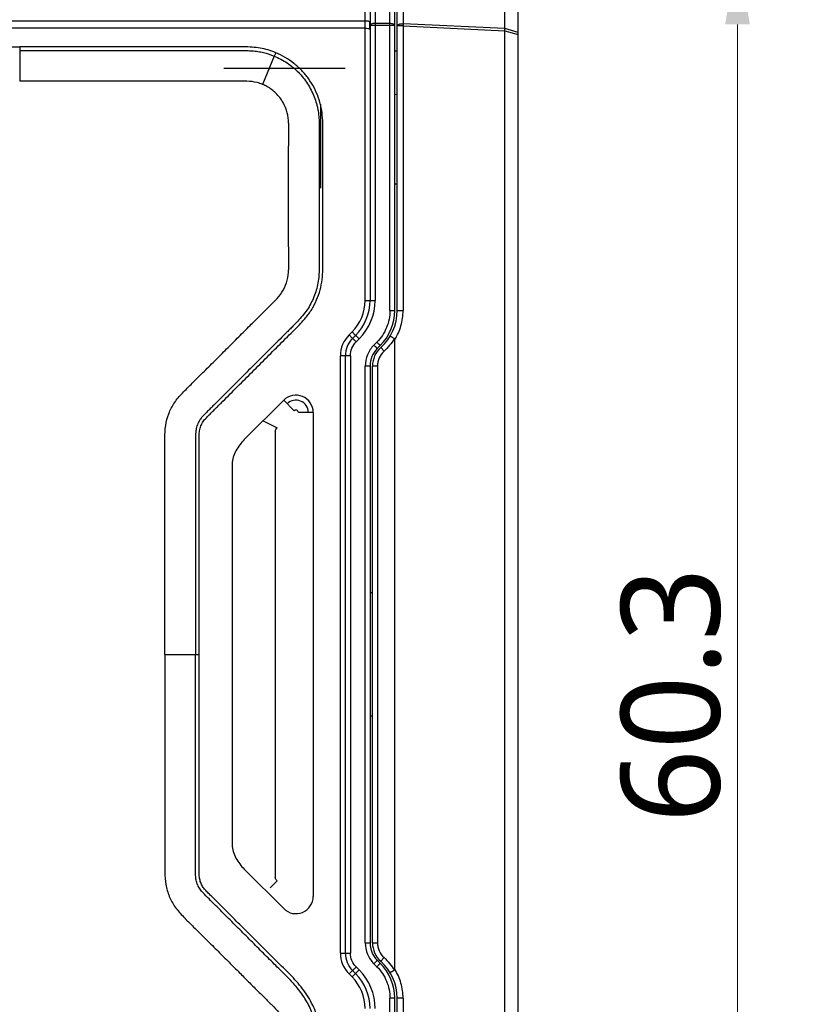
# Model space of a CAD drawing. Extents: x -434 to -60, y 236 to 507.
# Tile 8 of 22: x -298 to -266, y 435 to 475. Entities that reach past the tile are written whole.
import ezdxf

# ---------------------------------------------------------------- set-up
doc = ezdxf.new("R2010")
doc.units = 0
doc.header["$MEASUREMENT"] = 0
doc.layers.get('0').update_dxf_attribs({"linetype": 'CONTINUOUS'})
doc.layers.get('Defpoints').update_dxf_attribs({"linetype": 'CONTINUOUS'})
doc.layers.add('20_ALL_FEATURES', color=7, linetype='CONTINUOUS')
doc.layers.add('51__DRAFT_DIMS', color=7, linetype='CONTINUOUS')
doc.styles.add('尺寸值样式', font='Roboto-Regular.ttf', dxfattribs={"height": 4})
doc.dimstyles.new('1直线标注', dxfattribs={"dimtxt": 4, "dimasz": 3, "dimexe": 2.5, "dimexo": 0, "dimtad": 1, "dimdec": 1, "dimdsep": 46, "dimtxsty": '尺寸值样式', "dimcen": 0, "dimclrd": 8, "dimclre": 8, "dimclrt": 7, "dimadec": 0, "dimazin": 0, "dimtp": 0.001, "dimtm": 0.001, "dimtfac": 1, "dimtdec": 1, "dimtmove": 0, "dimatfit": 0, "dimldrblk": '_FILLED', "dimfxl": 1, "dimtolj": 1, "dimlwd": 15, "dimlwe": 15, "dimarcsym": 0})

# ---------------------------------------------------------------- blocks, each defined once
blk = doc.blocks.new('*D533')
at = {"layer": '51__DRAFT_DIMS', "color": 8, "lineweight": 15}
for p, q in [((-321.704, 456.356), (-321.704, 492.454)), ((-277.404, 474.308), (-277.404, 492.454)), ((-318.704, 489.954), (-280.404, 489.954))]:
    blk.add_line(p, q, dxfattribs=at)
at = {"layer": '51__DRAFT_DIMS', "color": 8}
for points in [[(-318.704, 490.454), (-318.704, 489.454), (-321.704, 489.954)], [(-280.404, 489.454), (-280.404, 490.454), (-277.404, 489.954)]]:
    blk.add_solid(points, dxfattribs=at)
at = {"layer": 'Defpoints', "color": 0}
for p in [(-277.404, 489.954), (-277.404, 474.308), (-321.704, 456.356)]:
    blk.add_point(p, dxfattribs=at)
at = {"layer": '51__DRAFT_DIMS', "color": 7, "insert": (-299.651, 495.912), "char_height": 4, "attachment_point": 2, "line_spacing_factor": 0.9, "style": '尺寸值样式'}
blk.add_mtext('\\A1;44.3', dxfattribs=at)
blk = doc.blocks.new('_FILLED')
at = {"color": 0, "linetype": 'ByBlock'}
blk.add_solid([(0, 0), (-1, 0.167), (-1, -0.167)], dxfattribs=at)
blk = doc.blocks.new('*D534')
at = {"layer": '51__DRAFT_DIMS', "color": 8, "lineweight": 15}
for p, q in [((-320.004, 469.719), (-320.004, 485.592)), ((-277.404, 474.308), (-277.404, 485.592)), ((-317.004, 483.092), (-280.404, 483.092))]:
    blk.add_line(p, q, dxfattribs=at)
at = {"layer": '51__DRAFT_DIMS', "color": 8}
for points in [[(-317.004, 483.592), (-317.004, 482.592), (-320.004, 483.092)], [(-280.404, 482.592), (-280.404, 483.592), (-277.404, 483.092)]]:
    blk.add_solid(points, dxfattribs=at)
at = {"layer": 'Defpoints', "color": 0}
for p in [(-277.404, 483.092), (-277.404, 474.308), (-320.004, 469.719)]:
    blk.add_point(p, dxfattribs=at)
at = {"layer": '51__DRAFT_DIMS', "color": 7, "insert": (-298.771, 489.051), "char_height": 4, "attachment_point": 2, "line_spacing_factor": 0.9, "style": '尺寸值样式'}
blk.add_mtext('\\A1;42.6', dxfattribs=at)
blk = doc.blocks.new('*D539')
at = {"color": 8, "lineweight": 15}
for p, q in [((-283.404, 477.719), (-266.031, 477.719)), ((-268.531, 474.719), (-268.531, 420.421)), ((-312.575, 417.421), (-266.031, 417.421))]:
    blk.add_line(p, q, dxfattribs=at)
at = {"color": 8}
for points in [[(-268.031, 474.719), (-269.031, 474.719), (-268.531, 477.719)], [(-269.031, 420.421), (-268.031, 420.421), (-268.531, 417.421)]]:
    blk.add_solid(points, dxfattribs=at)
at = {"layer": 'Defpoints', "color": 0}
for p in [(-283.404, 477.719), (-312.575, 417.421), (-268.531, 417.421)]:
    blk.add_point(p, dxfattribs=at)
at = {"color": 7, "insert": (-271.211, 447.57), "char_height": 4, "attachment_point": 5, "rotation": 90, "style": '尺寸值样式'}
blk.add_mtext('\\A1;60.3{}{{\\H0.7x;}{}}', dxfattribs=at)

msp = doc.modelspace()

# ---------------------------------------------------------------- linework, layer by layer
at = {"layer": '20_ALL_FEATURES'}
for p, q in [((-283.6041, 463.5471), (-283.6041, 477.7186)), ((-283.4041, 477.5133), (-283.4041, 463.5471)), ((-283.1988, 477.6042), (-283.1988, 463.547)), ((-282.5988, 463.1328), (-282.5988, 477.6975)), ((-282.4041, 463.1328), (-282.4041, 477.4975)), ((-282.3041, 463.1328), (-282.3041, 477.4547)), ((-282.0648, 477.5424), (-282.0648, 474.744)), ((-277.9434, 474.5488), (-277.9434, 476.7197)), ((-277.4041, 422.2686), (-277.4041, 476.1686)), ((-312.0041, 474.8565), (-283.6041, 474.8565)), ((-282.5988, 474.7514), (-283.1988, 474.7585)), ((-282.5988, 474.6714), (-283.1988, 474.6714)), ((-282.0648, 474.6563), (-282.3041, 474.6563)), ((-277.9434, 474.5488), (-282.0648, 474.744)), ((-282.0648, 474.6563), (-282.0648, 463.1322)), ((-282.0648, 474.6563), (-277.9434, 474.4624)), ((-283.6041, 474.5645), (-312.0041, 474.5645)), ((-277.4041, 474.3929), (-277.9434, 474.5488)), ((-277.9434, 423.9748), (-277.9434, 474.4624)), ((-277.9434, 474.4624), (-277.4041, 474.3078)), ((-298.404, 473.8088), (-297.5827, 473.8084)), ((-297.5827, 473.8084), (-297.5827, 472.4186)), ((-287.2793, 473.4362), (-287.753, 472.2895)), ((-287.2232, 473.5731), (-287.2793, 473.4362)), ((-282.3041, 473.6352), (-282.4041, 473.6385)), ((-289.3241, 472.9488), (-284.4041, 472.9488)), ((-282.3041, 471.8727), (-282.4041, 471.8864)), ((-285.4041, 471.4868), (-285.4041, 468.0903)), ((-282.4041, 468.2631), (-282.3041, 468.2628)), ((-283.6041, 463.5471), (-283.1988, 463.5471)), ((-282.5988, 463.1328), (-282.4041, 463.1328)), ((-282.3041, 463.1328), (-282.0648, 463.1328)), ((-284.1313, 462.2743), (-284.2526, 462.1529)), ((-284.2526, 462.1529), (-284.1112, 462.0115)), ((-283.9898, 462.1328), (-284.1313, 462.2743)), ((-283.9898, 462.1328), (-284.1112, 462.0115)), ((-283.9645, 461.8701), (-283.8432, 461.9914)), ((-282.4041, 436.4779), (-282.4041, 461.9593)), ((-283.126, 461.86), (-283.2473, 461.7387)), ((-282.9898, 461.7186), (-283.1112, 461.5973)), ((-282.8381, 461.4891), (-282.9729, 461.6402)), ((-284.1988, 461.3044), (-284.6041, 461.3044)), ((-284.6041, 437.1328), (-284.6041, 461.3044)), ((-284.4034, 461.3408), (-284.4041, 461.3044)), ((-284.4041, 461.3044), (-284.4041, 437.1328)), ((-284.1988, 461.3044), (-284.1988, 437.1328)), ((-283.4041, 460.8902), (-283.5988, 460.8902)), ((-283.5988, 437.547), (-283.5988, 460.8902)), ((-283.4041, 460.8902), (-283.4041, 437.5471)), ((-283.1041, 460.8902), (-283.3041, 460.8902)), ((-283.3041, 437.5471), (-283.3041, 460.8902)), ((-283.1041, 460.8902), (-283.1041, 437.5471)), ((-286.899, 459.5065), (-288.4919, 457.9136)), ((-286.4748, 459.0822), (-286.899, 459.5065)), ((-285.7041, 459.0115), (-286.3041, 459.0115)), ((-285.7041, 459.0115), (-285.7041, 439.4257)), ((-287.7333, 458.6722), (-287.1677, 458.3893)), ((-287.2384, 458.2479), (-287.2384, 440.1893)), ((-288.9869, 456.9237), (-288.9869, 441.5136)), ((-283.4041, 451.7186), (-283.3041, 451.7186)), ((-291.7044, 449.2186), (-290.3144, 449.2186)), ((-283.3041, 446.7186), (-283.4041, 446.7186)), ((-288.4919, 440.5237), (-286.899, 438.9308)), ((-287.1677, 440.0479), (-287.4505, 439.7651)), ((-283.5988, 437.5471), (-283.4041, 437.5471)), ((-283.3041, 437.5471), (-283.1041, 437.5471)), ((-284.6041, 437.1328), (-284.1988, 437.1328)), ((-284.4041, 437.1328), (-284.4038, 437.1108)), ((-283.1112, 436.8399), (-282.9898, 436.7186)), ((-282.8381, 436.9482), (-282.9696, 436.8007)), ((-284.1112, 436.4257), (-284.2526, 436.2843)), ((-284.1112, 436.4257), (-283.9898, 436.3044)), ((-283.8432, 436.4459), (-283.9645, 436.5671)), ((-283.2473, 436.6985), (-283.126, 436.5772)), ((-284.2526, 436.2843), (-284.1313, 436.163)), ((-284.1313, 436.163), (-283.9898, 436.3044)), ((-282.4041, 435.3044), (-282.5988, 435.3044)), ((-282.5988, 420.7397), (-282.5988, 435.3044)), ((-282.4041, 420.9398), (-282.4041, 435.3044)), ((-282.0648, 435.3044), (-282.3041, 435.3044)), ((-282.3041, 420.9826), (-282.3041, 435.3044)), ((-282.0648, 435.305), (-282.0648, 423.7809))]:
    msp.add_line(p, q, dxfattribs=at)
for centre, radius, start, end in [((-285.1013, 474.6829), 1.6876, 4.25542, 4.91959), ((-285.1022, 474.6829), 1.6885, 3.82255, 4.25543), ((-285.1068, 474.6826), 1.6931, 1.63342, 3.82149), ((-285.1347, 474.6823), 1.7211, 357.29512, 0.53961), ((-285.1154, 474.6823), 1.7018, 0.54476, 1.6339), ((-285.1676, 474.6838), 1.754, 355.15571, 357.29668), ((83.14, 467.7548), 369.856, 179.539767, 180.460382), ((-285.4041, 463.5471), 1.8, 315, 0), ((-285.4041, 463.5471), 2, 315, 0), ((-285.3988, 463.5471), 2.2, 314.99878, 359.99941), ((-284.4041, 463.1328), 2, 315, 0), ((-284.3041, 463.1328), 2, 311.72677, 0), ((-283.4041, 461.3044), 1.2, 135, 180), ((-283.4041, 461.3044), 1, 135, 180), ((-282.4041, 460.8902), 1, 135, 180), ((-282.3041, 460.8902), 1, 131.72677, 180), ((-286.4041, 459.0115), 0.7, 359.99998, 135.00002), ((-286.4041, 459.0115), 0.5, 0, 135), ((-286.4041, 459.0115), 0.1, 359.99145, 135.02632), ((-286.4041, 439.4257), 0.7, 224.99997, 0.00003), ((-282.4041, 437.5471), 1, 180, 225), ((-282.3041, 437.5471), 1, 180, 228.27323), ((-283.4041, 437.1328), 1.2, 180, 225), ((-283.4041, 437.1328), 1, 180, 225), ((-284.3041, 435.3044), 2, 0, 48.27323), ((-285.3988, 434.8902), 2.2, 0.00132, 45.00068), ((-284.4041, 435.3044), 2, 0, 45), ((-285.4041, 434.8902), 1.8, 0, 45), ((-285.4041, 434.8902), 2, 0, 45)]:
    msp.add_arc(centre, radius, start, end, dxfattribs=at)
for points, knots in [([(-283.4839, 474.8468), (-283.493, 474.8484), (-283.5327, 474.8543), (-283.573, 474.8565), (-283.6041, 474.8565)], [0, 0, 0, 0, 0.2284549, 1, 1, 1, 1]), ([(-283.4199, 474.8277), (-283.4282, 474.8323), (-283.4495, 474.8398), (-283.4713, 474.8446), (-283.4839, 474.8468)], [0, 0, 0, 0, 0.4289114, 1, 1, 1, 1]), ([(-283.4041, 474.8092), (-283.4041, 474.8108), (-283.4061, 474.8192), (-283.414, 474.8243), (-283.4199, 474.8277)], [0, 0, 0, 0, 0.1901733, 1, 1, 1, 1]), ([(-283.1988, 474.6714), (-283.212, 474.6714), (-283.2379, 474.6714), (-283.2756, 474.6714), (-283.3105, 474.6714), (-283.3412, 474.6714), (-283.3636, 474.6715), (-283.3786, 474.6715), (-283.3873, 474.6715), (-283.3941, 474.6713), (-283.3993, 474.6712), (-283.402, 474.6707), (-283.4039, 474.6708), (-283.404, 474.6705)], [0, 0, 0, 0, 0.192322, 0.3788363, 0.5511226, 0.7026129, 0.8274756, 0.8784141, 0.9209312, 0.9545564, 0.9790536, 0.9942326, 1, 1, 1, 1]), ([(-283.3589, 474.7256), (-283.3642, 474.7227), (-283.3815, 474.712), (-283.3972, 474.6962), (-283.4018, 474.6827)], [0, 0, 0, 0, 0.2993054, 1, 1, 1, 1]), ([(-283.1988, 474.7585), (-283.2285, 474.7588), (-283.2834, 474.7542), (-283.3367, 474.7378), (-283.3589, 474.7256)], [0, 0, 0, 0, 0.5402579, 1, 1, 1, 1]), ([(-282.4041, 474.6665), (-282.4041, 474.678), (-282.4152, 474.6963), (-282.4374, 474.7134), (-282.4719, 474.7316), (-282.5265, 474.7464), (-282.5737, 474.7511), (-282.5988, 474.7514)], [0, 0, 0, 0, 0.1527789, 0.2539273, 0.3740882, 0.6662998, 1, 1, 1, 1]), ([(-282.4041, 474.6664), (-282.4041, 474.6668), (-282.4057, 474.6676), (-282.4082, 474.6681), (-282.413, 474.6688), (-282.4225, 474.6695), (-282.4387, 474.6702), (-282.4625, 474.6708), (-282.4916, 474.6711), (-282.5376, 474.6714), (-282.5738, 474.6714), (-282.5988, 474.6714)], [0, 0, 0, 0, 0.0063283, 0.0210819, 0.0448944, 0.0777358, 0.1695498, 0.2930145, 0.4437458, 0.6162707, 1, 1, 1, 1]), ([(-282.3041, 474.6563), (-282.3041, 474.6899), (-282.249, 474.7218), (-282.1931, 474.7371), (-282.1372, 474.7463), (-282.0939, 474.7466), (-282.0648, 474.744)], [0, 0, 0, 0, 0.3750879, 0.5184351, 0.674312, 1, 1, 1, 1]), ([(-282.0648, 474.744), (-282.0645, 474.7371), (-282.0634, 474.7078), (-282.0638, 474.6786), (-282.0648, 474.6563)], [0, 0, 0, 0, 0.2385845, 1, 1, 1, 1]), ([(-283.6041, 474.5645), (-283.5673, 474.5645), (-283.5155, 474.5613), (-283.4542, 474.5492), (-283.4294, 474.541), (-283.4199, 474.5357)], [0, 0, 0, 0, 0.5871214, 0.824598, 1, 1, 1, 1]), ([(-283.4199, 474.5357), (-283.4175, 474.5344), (-283.4106, 474.5303), (-283.4041, 474.5229), (-283.4041, 474.5173)], [0, 0, 0, 0, 0.3286986, 1, 1, 1, 1]), ([(-277.9434, 474.4624), (-277.9433, 474.4699), (-277.9431, 474.4987), (-277.9432, 474.5275), (-277.9434, 474.5488)], [0, 0, 0, 0, 0.2584374, 1, 1, 1, 1]), ([(-287.2232, 473.5731), (-287.3246, 473.6147), (-287.5311, 473.6906), (-287.8527, 473.7649), (-288.1797, 473.799), (-288.5063, 473.8144), (-288.8317, 473.8139), (-289.2643, 473.8111), (-289.8044, 473.8094), (-290.4525, 473.8079), (-291.1007, 473.8074), (-291.7488, 473.8074), (-292.6131, 473.8079), (-293.6935, 473.8088), (-294.9899, 473.8089), (-296.2863, 473.8085), (-297.1506, 473.8084), (-297.5827, 473.8084)], [0, 0, 0, 0, 0.0316478, 0.0634138, 0.0950142, 0.1264456, 0.1577814, 0.1889693, 0.2513493, 0.3137314, 0.3761153, 0.4385011, 0.5008878, 0.6256664, 0.7504462, 0.8752241, 1, 1, 1, 1]), ([(-297.5827, 473.6604), (-297.1683, 473.6604), (-296.3391, 473.6605), (-295.0941, 473.6608), (-293.8469, 473.6608), (-292.5984, 473.6599), (-291.5586, 473.6593), (-290.7297, 473.6596), (-290.1126, 473.6605), (-289.5002, 473.6623), (-288.9898, 473.6642), (-288.622, 473.6671), (-288.3838, 473.6605), (-288.1709, 473.6487), (-287.9421, 473.6253), (-287.6381, 473.5693), (-287.4196, 473.4938), (-287.2793, 473.4362)], [0, 0, 0, 0, 0.120333, 0.2407789, 0.3614679, 0.4824707, 0.6032954, 0.6633916, 0.7231434, 0.7824507, 0.8412133, 0.8713517, 0.8892395, 0.910387, 0.9332634, 0.9559648, 1, 1, 1, 1]), ([(-287.2794, 473.4361), (-287.0968, 473.3612), (-286.7467, 473.1729), (-286.2897, 472.7922), (-285.9789, 472.4049), (-285.7827, 472.0621), (-285.6609, 471.7926), (-285.5812, 471.5596), (-285.5325, 471.3677), (-285.4958, 471.1694), (-285.4714, 470.9278), (-285.459, 470.6636), (-285.4561, 470.4356), (-285.458, 470.1674), (-285.4591, 469.8403), (-285.4607, 469.4456), (-285.4618, 469.0478), (-285.4626, 468.6476), (-285.4633, 468.1113), (-285.4635, 467.4406), (-285.4626, 466.7708), (-285.4612, 466.2377), (-285.4599, 465.8415), (-285.4585, 465.5135), (-285.4574, 465.2521), (-285.4559, 465.0474), (-285.4599, 464.8153), (-285.474, 464.547), (-285.5059, 464.2547), (-285.5741, 463.962), (-285.6754, 463.6835), (-285.797, 463.4139), (-285.9501, 463.1558), (-286.1324, 462.9222), (-286.3145, 462.7175), (-286.4794, 462.5454), (-286.628, 462.399), (-286.8147, 462.2145), (-287.0473, 461.984), (-287.4214, 461.612), (-287.8919, 461.1424), (-288.3643, 460.6697), (-288.7451, 460.2886), (-289.0331, 460.0005), (-289.3226, 459.7111), (-289.5651, 459.4692), (-289.7599, 459.275), (-289.9051, 459.1306), (-290.0404, 458.996), (-290.1521, 458.8828), (-290.2361, 458.791), (-290.2961, 458.7046), (-290.3478, 458.6151), (-290.393, 458.5175), (-290.4245, 458.4164), (-290.4486, 458.3166), (-290.4615, 458.2064), (-290.4638, 458.0683), (-290.4646, 457.894), (-290.4639, 457.6263), (-290.4635, 457.283), (-290.463, 456.8721), (-290.4626, 456.4634), (-290.4623, 456.0565), (-290.4621, 455.517), (-290.462, 454.8453), (-290.4621, 454.0414), (-290.4623, 453.2391), (-290.4624, 452.4367), (-290.4625, 451.6334), (-290.4625, 450.5606), (-290.4625, 449.7556), (-290.4624, 449.2186)], [0, 0, 0, 0, 0.022039, 0.044031, 0.0660346, 0.0770793, 0.0880818, 0.0990189, 0.1045343, 0.1101814, 0.1215366, 0.1316107, 0.1397227, 0.1470025, 0.1615614, 0.1762649, 0.1910852, 0.2059947, 0.2209656, 0.250981, 0.2809096, 0.2957721, 0.3105298, 0.325155, 0.3324092, 0.3397237, 0.3480218, 0.358333, 0.3697269, 0.3808218, 0.391797, 0.4027806, 0.4138193, 0.4252224, 0.4358133, 0.4444133, 0.4518403, 0.4591161, 0.4737278, 0.4884194, 0.5180402, 0.5479741, 0.563058, 0.5782206, 0.5934624, 0.6087842, 0.6164752, 0.6241865, 0.6316583, 0.6377835, 0.6419622, 0.6455316, 0.6495056, 0.6534989, 0.6575102, 0.6613223, 0.6649446, 0.6698802, 0.6767389, 0.6844077, 0.6997876, 0.7150804, 0.7302952, 0.7454413, 0.7605278, 0.790559, 0.8204622, 0.8503109, 0.8801758, 0.9100842, 0.9400295, 1, 1, 1, 1]), ([(-290.3143, 449.2186), (-290.3143, 449.7808), (-290.3144, 450.624), (-290.3143, 451.7483), (-290.3143, 452.5915), (-290.3141, 453.4347), (-290.3139, 454.278), (-290.3139, 454.9807), (-290.314, 455.5428), (-290.3141, 455.9644), (-290.3144, 456.3861), (-290.3147, 456.8077), (-290.3152, 457.159), (-290.3155, 457.4401), (-290.3158, 457.6509), (-290.3163, 457.8615), (-290.3161, 458.0364), (-290.3138, 458.1741), (-290.306, 458.2751), (-290.2829, 458.3724), (-290.2535, 458.4677), (-290.2101, 458.558), (-290.1599, 458.6438), (-290.0984, 458.7239), (-290.0277, 458.7974), (-289.9547, 458.8718), (-289.8556, 458.971), (-289.731, 459.0947), (-289.5817, 459.2435), (-289.3826, 459.442), (-289.1339, 459.6902), (-288.8358, 459.9883), (-288.4384, 460.3859), (-287.9418, 460.8831), (-287.4444, 461.3794), (-287.0467, 461.7765), (-286.7473, 462.0733), (-286.4452, 462.3687), (-286.1499, 462.6732), (-285.9206, 462.9454), (-285.7605, 463.1819), (-285.6223, 463.4322), (-285.4811, 463.761), (-285.3633, 464.1743), (-285.319, 464.6002), (-285.3057, 465.0246), (-285.3107, 465.4475), (-285.3118, 465.8692), (-285.3131, 466.2908), (-285.3147, 466.8529), (-285.3153, 467.5555), (-285.3151, 468.3986), (-285.3129, 469.2418), (-285.3119, 469.9446), (-285.3059, 470.5081), (-285.3202, 470.9327), (-285.3682, 471.3583), (-285.4889, 471.7708), (-285.6628, 472.1633), (-285.8875, 472.5292), (-286.1623, 472.8596), (-286.5849, 473.2442), (-286.9596, 473.4651), (-287.2231, 473.5732)], [0, 0, 0, 0, 0.0623851, 0.0935776, 0.12477, 0.1559625, 0.1871552, 0.2183482, 0.2339448, 0.2495415, 0.2651382, 0.280735, 0.2963319, 0.3041294, 0.3119288, 0.3197255, 0.3274983, 0.3313393, 0.3350137, 0.3387115, 0.3424048, 0.3460651, 0.3497931, 0.3534311, 0.3572341, 0.3611082, 0.3649975, 0.3727933, 0.3805926, 0.3883916, 0.4039893, 0.4195866, 0.4351834, 0.4663754, 0.4975649, 0.5131621, 0.5287517, 0.5443509, 0.5600462, 0.5758187, 0.5837636, 0.5917045, 0.6075161, 0.6233811, 0.6391834, 0.6548892, 0.6705066, 0.6861014, 0.7016957, 0.7172907, 0.7484804, 0.7796701, 0.8108597, 0.8420493, 0.857672, 0.8733801, 0.8891928, 0.9050491, 0.9208739, 0.9367109, 0.9525474, 0.9683891, 1, 1, 1, 1]), ([(-287.753, 472.2895), (-287.8238, 472.3189), (-288.0305, 472.3882), (-288.4004, 472.4288), (-288.8569, 472.4178), (-289.3495, 472.4201), (-289.8792, 472.4186), (-290.4488, 472.4185), (-291.062, 472.4183), (-291.7226, 472.4183), (-292.435, 472.4184), (-293.2029, 472.4186), (-294.0297, 472.4187), (-294.9192, 472.4187), (-295.8766, 472.4185), (-296.7719, 472.4184), (-297.349, 472.4185), (-297.5827, 472.4186)], [0, 0, 0, 0, 0.0232951, 0.0661153, 0.112487, 0.1624784, 0.2161812, 0.2739185, 0.336053, 0.4030128, 0.4752335, 0.5531243, 0.6370249, 0.7271723, 0.8241642, 0.9287646, 1, 1, 1, 1]), ([(-286.704, 470.7257), (-286.7032, 470.866), (-286.7435, 471.1566), (-286.9105, 471.575), (-287.1939, 471.943), (-287.4965, 472.1689), (-287.693, 472.2646), (-287.753, 472.2895)], [0, 0, 0, 0, 0.2116384, 0.436745, 0.672354, 0.9023994, 1, 1, 1, 1]), ([(-291.7044, 449.2186), (-291.7044, 449.4214), (-291.7044, 450.0506), (-291.7045, 451.0905), (-291.7044, 452.2971), (-291.7037, 453.4012), (-291.7029, 454.3835), (-291.7028, 455.2554), (-291.7033, 456.0371), (-291.7052, 456.741), (-291.7067, 457.3776), (-291.7129, 457.9528), (-291.6946, 458.4825), (-291.5631, 458.9712), (-291.336, 459.4203), (-290.9871, 459.8138), (-290.5881, 460.2059), (-290.1546, 460.6363), (-289.6905, 461.0986), (-289.2067, 461.5824), (-288.7269, 462.0624), (-288.2759, 462.5142), (-287.8671, 462.9209), (-287.5049, 463.2872), (-287.1674, 463.6059), (-286.8994, 463.9572), (-286.7424, 464.3578), (-286.7044, 464.6428), (-286.704, 464.783)], [0, 0, 0, 0, 0.034854, 0.1081336, 0.1787093, 0.2422269, 0.2978822, 0.3475326, 0.3920808, 0.4322149, 0.4685124, 0.5014587, 0.531177, 0.5592037, 0.5877443, 0.6168155, 0.6490655, 0.6839983, 0.7217566, 0.7616678, 0.8015719, 0.8384067, 0.87138, 0.900669, 0.9269277, 0.9511399, 0.9759002, 1, 1, 1, 1]), ([(-282.5988, 463.1328), (-282.5988, 462.8987), (-282.692, 462.4258), (-282.9605, 462.0256), (-283.126, 461.86)], [0, 0, 0, 0, 0.500023, 1, 1, 1, 1]), ([(-282.4041, 461.9593), (-282.2946, 462.1329), (-282.1233, 462.5133), (-282.0648, 462.9264), (-282.0648, 463.1322)], [0, 0, 0, 0, 0.4992556, 1, 1, 1, 1]), ([(-284.1112, 462.0115), (-284.1109, 462.0118), (-284.1095, 462.0103), (-284.1075, 462.0091), (-284.1036, 462.0055), (-284.0987, 462.0012), (-284.0924, 461.9953), (-284.0817, 461.9852), (-284.0656, 461.9698), (-284.0437, 461.9485), (-284.0189, 461.9242), (-283.9921, 461.8977), (-283.9738, 461.8794), (-283.9645, 461.8701)], [0, 0, 0, 0, 0.0051887, 0.0197797, 0.0437511, 0.0769408, 0.1190996, 0.1697385, 0.294297, 0.4459347, 0.6188444, 0.8064021, 1, 1, 1, 1]), ([(-283.8432, 461.9914), (-283.8519, 462.0001), (-283.8695, 462.0177), (-283.8959, 462.0438), (-283.9213, 462.0688), (-283.9442, 462.091), (-283.961, 462.1071), (-283.972, 462.1175), (-283.9783, 462.1233), (-283.983, 462.1275), (-283.9866, 462.1307), (-283.9884, 462.1319), (-283.9896, 462.1331), (-283.9898, 462.1328)], [0, 0, 0, 0, 0.181027, 0.3665444, 0.5456972, 0.7060064, 0.8359272, 0.8874746, 0.9292727, 0.9609192, 0.9828186, 0.9955927, 1, 1, 1, 1]), ([(-282.4185, 461.9994), (-282.476, 461.9052), (-282.6036, 461.724), (-282.7562, 461.5631), (-282.8381, 461.4891)], [0, 0, 0, 0, 0.5000216, 1, 1, 1, 1]), ([(-282.4185, 461.9994), (-282.4403, 462.0127), (-282.4722, 462.0316), (-282.5131, 462.055), (-282.5393, 462.0695), (-282.5611, 462.081), (-282.5774, 462.089), (-282.5879, 462.0934), (-282.5927, 462.0948), (-282.5945, 462.0948), (-282.5948, 462.0944)], [0, 0, 0, 0, 0.3811505, 0.5533961, 0.7042556, 0.8281193, 0.9205099, 0.9778446, 0.9930324, 1, 1, 1, 1]), ([(-282.4185, 461.9994), (-282.4153, 461.9975), (-282.4051, 461.986), (-282.4041, 461.9702), (-282.4041, 461.9592)], [0, 0, 0, 0, 0.2519528, 1, 1, 1, 1]), ([(-284.1988, 461.3044), (-284.1988, 461.4085), (-284.1574, 461.6186), (-284.0381, 461.7965), (-283.9645, 461.8701)], [0, 0, 0, 0, 0.5000231, 1, 1, 1, 1]), ([(-283.2473, 461.7387), (-283.3577, 461.6284), (-283.5367, 461.3616), (-283.5988, 461.0463), (-283.5988, 460.8902)], [0, 0, 0, 0, 0.4999766, 1, 1, 1, 1]), ([(-283.2473, 461.7387), (-283.2389, 461.7302), (-283.2218, 461.7131), (-283.1965, 461.6876), (-283.1725, 461.663), (-283.1512, 461.6411), (-283.1358, 461.625), (-283.1259, 461.6145), (-283.1203, 461.6085), (-283.1163, 461.6039), (-283.1132, 461.6005), (-283.1121, 461.5987), (-283.111, 461.5975), (-283.1112, 461.5973)], [0, 0, 0, 0, 0.1832459, 0.3695719, 0.5483794, 0.7077618, 0.8367543, 0.8879335, 0.9294648, 0.9609626, 0.9828047, 0.9955752, 1, 1, 1, 1]), ([(-282.9898, 461.7186), (-282.9896, 461.7189), (-282.991, 461.7202), (-282.9921, 461.7222), (-282.9955, 461.7258), (-282.9997, 461.7306), (-283.0053, 461.7366), (-283.015, 461.7469), (-283.0297, 461.7623), (-283.0501, 461.7833), (-283.0736, 461.8072), (-283.0992, 461.8332), (-283.117, 461.851), (-283.126, 461.86)], [0, 0, 0, 0, 0.0051504, 0.0196018, 0.0433487, 0.0762401, 0.1180418, 0.1682914, 0.2920858, 0.4431845, 0.6160696, 0.8044284, 1, 1, 1, 1]), ([(-282.8381, 461.4891), (-282.9199, 461.4131), (-283.0225, 461.2729), (-283.0919, 461.0588), (-283.1033, 460.9463), (-283.1041, 460.8902)], [0, 0, 0, 0, 0.4988, 0.7493615, 1, 1, 1, 1]), ([(-287.2384, 458.2479), (-287.238, 458.2746), (-287.2198, 458.3276), (-287.1866, 458.3703), (-287.1677, 458.3893)], [0, 0, 0, 0, 0.4983936, 1, 1, 1, 1]), ([(-288.4919, 457.9136), (-288.6248, 457.7805), (-288.8, 457.5523), (-288.9526, 457.2063), (-288.9859, 457.0177), (-288.9869, 456.9237)], [0, 0, 0, 0, 0.4995983, 0.7502932, 1, 1, 1, 1]), ([(-291.7044, 449.2186), (-291.7044, 449.0123), (-291.7044, 448.4319), (-291.7044, 447.5041), (-291.7038, 446.4608), (-291.7033, 445.4929), (-291.703, 444.5951), (-291.7032, 443.7622), (-291.7038, 442.9903), (-291.7049, 442.275), (-291.7067, 441.6119), (-291.7081, 440.9967), (-291.7123, 440.4314), (-291.6888, 439.9038), (-291.544, 439.4193), (-291.3041, 438.9734), (-290.9429, 438.5783), (-290.5258, 438.1704), (-290.0769, 437.7237), (-289.6171, 437.2656), (-289.1729, 436.8213), (-288.7576, 436.4056), (-288.3731, 436.021), (-288.0171, 435.6646), (-287.685, 435.3344), (-287.3795, 435.0263), (-287.0841, 434.7446), (-286.8672, 434.4095), (-286.7359, 434.0404), (-286.7039, 433.7796), (-286.704, 433.6524)], [0, 0, 0, 0, 0.0354544, 0.0997282, 0.1594324, 0.2147224, 0.2660609, 0.3137047, 0.3578328, 0.398705, 0.4366059, 0.4717966, 0.5043772, 0.5338557, 0.5620828, 0.5905029, 0.6200789, 0.6535907, 0.6908726, 0.7288591, 0.7651314, 0.7988229, 0.8298267, 0.8585841, 0.8853871, 0.9102801, 0.9332084, 0.9553059, 0.9781436, 1, 1, 1, 1]), ([(-285.6866, 426.594), (-285.6517, 426.6791), (-285.5872, 426.8522), (-285.5168, 427.1248), (-285.4803, 427.4024), (-285.4634, 427.6625), (-285.4566, 427.8881), (-285.4567, 428.0814), (-285.4578, 428.2597), (-285.4589, 428.4955), (-285.4602, 428.7929), (-285.4619, 429.274), (-285.4633, 429.8804), (-285.4637, 430.6096), (-285.4627, 431.3357), (-285.4606, 431.9355), (-285.4581, 432.4083), (-285.4559, 432.7008), (-285.4544, 432.9435), (-285.4578, 433.1544), (-285.4683, 433.4045), (-285.4898, 433.6892), (-285.5285, 433.9877), (-285.5948, 434.2807), (-285.6868, 434.5613), (-285.7969, 434.8336), (-285.9229, 435.0996), (-286.0737, 435.3575), (-286.2514, 435.6015), (-286.4857, 435.8823), (-286.7457, 436.1629), (-287.1137, 436.5222), (-287.5326, 436.9373), (-288.0378, 437.4404), (-288.4633, 437.8662), (-288.8074, 438.2107), (-289.0678, 438.4715), (-289.3297, 438.7334), (-289.5929, 438.9961), (-289.8529, 439.2551), (-290.0777, 439.4783), (-290.2348, 439.6397), (-290.3107, 439.7569), (-290.3584, 439.8428), (-290.3985, 439.9357), (-290.427, 440.0306), (-290.449, 440.1242), (-290.4609, 440.2262), (-290.4637, 440.3527), (-290.4647, 440.5122), (-290.4643, 440.6959), (-290.464, 440.9522), (-290.4636, 441.2729), (-290.4632, 441.657), (-290.4629, 442.0398), (-290.4626, 442.5484), (-290.4623, 443.182), (-290.4621, 443.9402), (-290.462, 444.6961), (-290.4621, 445.4503), (-290.4622, 446.2036), (-290.4624, 446.9567), (-290.4626, 447.9617), (-290.4626, 448.7157), (-290.4626, 449.2186)], [0, 0, 0, 0, 0.0112466, 0.022591, 0.0343693, 0.0454635, 0.0544942, 0.061984, 0.0691271, 0.0763202, 0.0908467, 0.1055288, 0.13521, 0.1650638, 0.1947901, 0.2240889, 0.2384843, 0.2526608, 0.2598953, 0.2681873, 0.2784725, 0.2905359, 0.3031293, 0.315279, 0.3272392, 0.3392389, 0.3512148, 0.3632398, 0.3757382, 0.3881166, 0.4079906, 0.4225262, 0.4510659, 0.4801854, 0.5097904, 0.5247454, 0.5397862, 0.5549012, 0.5700784, 0.585306, 0.5998025, 0.6089269, 0.6127339, 0.6168528, 0.6209528, 0.6250827, 0.6289728, 0.6326957, 0.6376282, 0.6444535, 0.6522299, 0.6601076, 0.6758239, 0.6914909, 0.7071123, 0.7226918, 0.7537399, 0.7846648, 0.8154961, 0.8462616, 0.8769891, 0.9077059, 0.9384394, 1, 1, 1, 1]), ([(-285.5495, 426.5378), (-285.5003, 426.6579), (-285.4119, 426.9032), (-285.3397, 427.2869), (-285.3123, 427.6741), (-285.3072, 428.0598), (-285.3109, 428.4442), (-285.3121, 428.8278), (-285.3133, 429.2114), (-285.3148, 429.7228), (-285.3155, 430.362), (-285.3149, 431.1291), (-285.3129, 431.7683), (-285.3103, 432.2797), (-285.3077, 432.6636), (-285.3043, 433.0485), (-285.3253, 433.563), (-285.3813, 434.0798), (-285.5329, 434.5754), (-285.6787, 434.9355), (-285.8521, 435.2838), (-286.0671, 435.6082), (-286.3122, 435.9085), (-286.571, 436.1953), (-286.8437, 436.4672), (-287.1181, 436.7359), (-287.3907, 437.0056), (-287.7532, 437.3663), (-288.2057, 437.8179), (-288.7477, 438.3608), (-289.1545, 438.7678), (-289.426, 439.0389), (-289.5618, 439.1744), (-289.6979, 439.3096), (-289.8338, 439.4448), (-289.9466, 439.5576), (-290.0361, 439.6472), (-290.0992, 439.7152), (-290.1554, 439.7874), (-290.2179, 439.8906), (-290.2781, 440.03), (-290.3159, 440.2105), (-290.3154, 440.3976), (-290.3166, 440.5877), (-290.3158, 440.8433), (-290.3156, 441.1629), (-290.3152, 441.5465), (-290.3149, 441.9302), (-290.3146, 442.3138), (-290.3143, 442.6974), (-290.3141, 443.2088), (-290.3139, 443.8482), (-290.3139, 444.6154), (-290.3139, 445.3826), (-290.3141, 446.1498), (-290.3142, 446.917), (-290.3144, 447.94), (-290.3144, 448.7072), (-290.3144, 449.2186)], [0, 0, 0, 0, 0.0158455, 0.0317311, 0.047502, 0.0632128, 0.0788313, 0.0944458, 0.1100612, 0.1256745, 0.1569028, 0.1881305, 0.2193575, 0.2349608, 0.2505833, 0.2662496, 0.2819553, 0.3134941, 0.3293218, 0.3450963, 0.3609107, 0.3767476, 0.3925083, 0.4082195, 0.423909, 0.4395202, 0.4551271, 0.4707435, 0.501971, 0.5332021, 0.5644364, 0.5722438, 0.5800548, 0.5878701, 0.5956733, 0.6034644, 0.6073557, 0.6111374, 0.6147833, 0.6185063, 0.6258492, 0.6332162, 0.6408501, 0.6486376, 0.6564444, 0.6720608, 0.6876771, 0.7032935, 0.7189098, 0.7345262, 0.7501424, 0.781375, 0.8126075, 0.8438398, 0.875072, 0.9063041, 0.9375361, 1, 1, 1, 1]), ([(-288.9869, 441.5136), (-288.9859, 441.4196), (-288.9526, 441.2309), (-288.8, 440.8849), (-288.6248, 440.6568), (-288.4919, 440.5237)], [0, 0, 0, 0, 0.2497068, 0.5004017, 1, 1, 1, 1]), ([(-287.1677, 440.0479), (-287.1866, 440.0669), (-287.2198, 440.1096), (-287.238, 440.1626), (-287.2384, 440.1893)], [0, 0, 0, 0, 0.5016064, 1, 1, 1, 1]), ([(-283.5988, 437.547), (-283.5988, 437.391), (-283.5367, 437.0757), (-283.3577, 436.8089), (-283.2473, 436.6985)], [0, 0, 0, 0, 0.5000233, 1, 1, 1, 1]), ([(-283.1041, 437.5471), (-283.1034, 437.491), (-283.0919, 437.3785), (-283.0225, 437.1643), (-282.9199, 437.0242), (-282.8381, 436.9482)], [0, 0, 0, 0, 0.2506366, 0.5012014, 1, 1, 1, 1]), ([(-283.9645, 436.5671), (-284.0381, 436.6407), (-284.1574, 436.8186), (-284.1988, 437.0288), (-284.1988, 437.1328)], [0, 0, 0, 0, 0.499977, 1, 1, 1, 1]), ([(-283.1112, 436.8399), (-283.111, 436.8397), (-283.1121, 436.8385), (-283.1132, 436.8368), (-283.1163, 436.8333), (-283.1203, 436.8288), (-283.1259, 436.8228), (-283.1358, 436.8122), (-283.1512, 436.7962), (-283.1725, 436.7742), (-283.1965, 436.7497), (-283.2218, 436.7242), (-283.2389, 436.707), (-283.2473, 436.6985)], [0, 0, 0, 0, 0.0044248, 0.0171953, 0.0390374, 0.0705352, 0.1120665, 0.1632457, 0.2922382, 0.4516206, 0.6304281, 0.8167541, 1, 1, 1, 1]), ([(-282.8381, 436.9482), (-282.7561, 436.8743), (-282.6035, 436.7133), (-282.4762, 436.532), (-282.4185, 436.4378)], [0, 0, 0, 0, 0.4999675, 1, 1, 1, 1]), ([(-283.9645, 436.5672), (-283.9738, 436.5579), (-283.9921, 436.5396), (-284.0189, 436.5131), (-284.0437, 436.4887), (-284.0656, 436.4675), (-284.0816, 436.4521), (-284.0924, 436.442), (-284.0987, 436.4361), (-284.1036, 436.4317), (-284.1075, 436.4282), (-284.1095, 436.4269), (-284.1109, 436.4255), (-284.1112, 436.4257)], [0, 0, 0, 0, 0.193547, 0.3809588, 0.5537544, 0.7053799, 0.8300431, 0.8807576, 0.9229648, 0.9561842, 0.9801866, 0.9948019, 1, 1, 1, 1]), ([(-283.9898, 436.3044), (-283.9896, 436.3042), (-283.9884, 436.3054), (-283.9866, 436.3065), (-283.983, 436.3098), (-283.9783, 436.314), (-283.972, 436.3198), (-283.961, 436.3302), (-283.9442, 436.3462), (-283.9213, 436.3685), (-283.8959, 436.3935), (-283.8695, 436.4195), (-283.8519, 436.4371), (-283.8432, 436.4458)], [0, 0, 0, 0, 0.0044073, 0.0171814, 0.0390808, 0.0707273, 0.1125254, 0.1640728, 0.2939936, 0.4543028, 0.6334556, 0.818973, 1, 1, 1, 1]), ([(-283.126, 436.5772), (-283.117, 436.5863), (-283.0992, 436.6041), (-283.0736, 436.63), (-283.0502, 436.6539), (-283.0297, 436.675), (-283.015, 436.6904), (-283.0053, 436.7007), (-282.9997, 436.7067), (-282.9955, 436.7114), (-282.9921, 436.7151), (-282.991, 436.717), (-282.9896, 436.7184), (-282.9898, 436.7186)], [0, 0, 0, 0, 0.1955271, 0.3837556, 0.5565377, 0.7076252, 0.8315135, 0.8818312, 0.9236767, 0.9565947, 0.9803689, 0.9948415, 1, 1, 1, 1]), ([(-283.126, 436.5772), (-282.9605, 436.4117), (-282.692, 436.0114), (-282.5988, 435.5386), (-282.5988, 435.3044)], [0, 0, 0, 0, 0.499977, 1, 1, 1, 1]), ([(-282.4185, 436.4378), (-282.4403, 436.4246), (-282.4722, 436.4056), (-282.5131, 436.3822), (-282.5393, 436.3678), (-282.5611, 436.3563), (-282.5774, 436.3482), (-282.5879, 436.3438), (-282.5927, 436.3425), (-282.5945, 436.3425), (-282.5948, 436.3429)], [0, 0, 0, 0, 0.3811386, 0.5533863, 0.7042532, 0.8281197, 0.9205118, 0.9778456, 0.9930323, 1, 1, 1, 1]), ([(-282.4041, 436.4781), (-282.4041, 436.4671), (-282.4051, 436.4511), (-282.4153, 436.4397), (-282.4185, 436.4378)], [0, 0, 0, 0, 0.7490524, 1, 1, 1, 1]), ([(-282.0648, 435.305), (-282.0648, 435.5109), (-282.1233, 435.924), (-282.2946, 436.3044), (-282.4041, 436.4779)], [0, 0, 0, 0, 0.5007447, 1, 1, 1, 1])]:
    msp.add_open_spline(points, degree=3, knots=knots, dxfattribs=at)
msp.add_open_spline([(-283.4018, 474.6827), (-283.4032, 474.6788), (-283.404, 474.6747), (-283.404, 474.6705)], degree=3, dxfattribs=at)

# ---------------------------------------------------------------- dimensions: what is measured, and where the dimension line sits
dim = msp.add_linear_dim(base=(-268.5309, 417.4214), p1=(-283.4041, 477.7186), p2=(-312.5752, 417.4214), angle=90, text='60.3{}{{\\H0.7x;}{}}', dimstyle='1直线标注')
dim.commit()
dim.dimension.update_dxf_attribs({"geometry": '*D539', "text_midpoint": (-268.5309, 447.57), "dimtype": 160})
at = {"layer": '51__DRAFT_DIMS'}
for base, p1, picture, middle in [((-277.4041, 489.9537), (-321.7041, 456.356), '*D533', (-299.6507, 489.9537)), ((-277.4041, 483.0924), (-320.0041, 469.7186), '*D534', (-298.7714, 483.0924))]:
    dim = msp.add_linear_dim(base=base, p1=p1, p2=(-277.4041, 474.3078), dimstyle='1直线标注', dxfattribs=at)
    dim.commit()
    dim.dimension.update_dxf_attribs({"geometry": picture, "text_midpoint": middle, "dimtype": 160})

doc.saveas('drawing.dxf')
